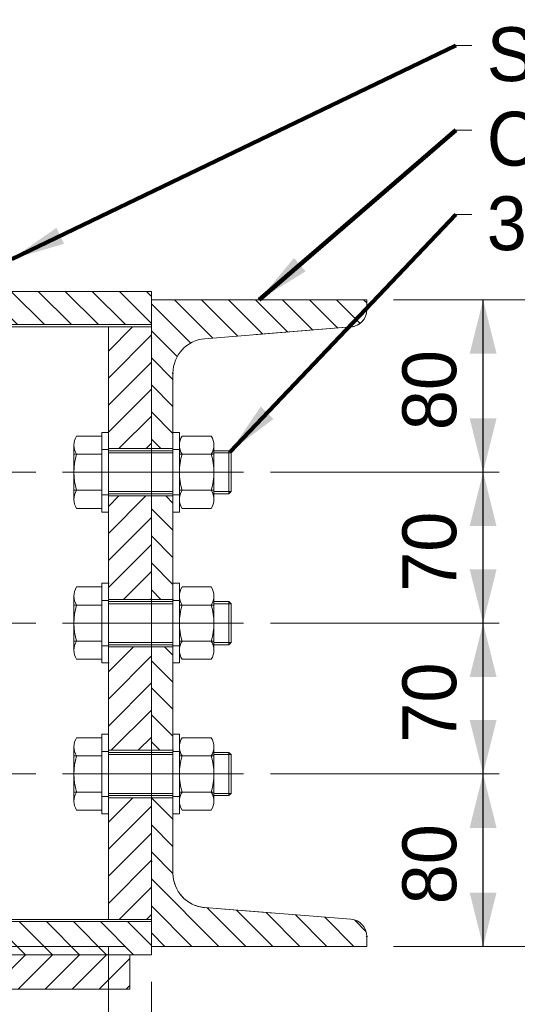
# Model space of a CAD drawing. Header units: millimetres. Extents: x -91343 to -63338, y -767328 to -747548.
# Tile 32 of 42: x -71147 to -70377, y -753538 to -752017. Entities that reach past the tile are written whole.
import ezdxf
from ezdxf.enums import TextEntityAlignment as Align

# ---------------------------------------------------------------- set-up
doc = ezdxf.new("R2010")
doc.units = ezdxf.units.MM
doc.header["$MEASUREMENT"] = 0
for name, pattern in [('DGN Style 2', [396.12711272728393, 237.6762676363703, -158.4508450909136]), ('DGN Style 4', [634.1995074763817, 316.9016901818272, -158.4508450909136, 0.396127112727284, -158.4508450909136]), ('DGN Style 5', [277.2889789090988, 118.8381338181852, -158.4508450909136]), ('DGN Style 6', [753.4337684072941, 0.396127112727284, -158.4508450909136, 277.2889789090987, -158.4508450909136, 0.396127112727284, -158.4508450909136])]:
    doc.linetypes.add(name, pattern=pattern)
doc.styles.add('Style-ENGINEERING', font='ENGINEERING.shx')
doc.styles.add('Style-ENGINEERING_0', font='ENGINEERING.shx')
doc.dimstyles.new('MetricMM', dxfattribs={"dimtxt": 3, "dimasz": 3, "dimexe": 1.5, "dimexo": 1.5, "dimgap": 1.5, "dimtad": 1, "dimdec": 0, "dimzin": 7, "dimtxsty": 'Style-ENGINEERING_0', "dimcen": 0.09, "dimclrd": 1, "dimclre": 1, "dimclrt": 7, "dimadec": 0, "dimazin": 3, "dimtfac": 1, "dimtdec": 0, "dimtofl": 0, "dimtmove": 0, "dimatfit": 3, "dimfxl": 1, "dimtzin": 7, "dimlwd": -1, "dimlwe": 0, "dimarcsym": 0})

# ---------------------------------------------------------------- blocks, each defined once
blk = doc.blocks.new('H 305x305x97kgm_11')
at = {"color": 7, "linetype": 'Continuous', "lineweight": 0, "flags": 128}
blk.add_lwpolyline([(304.8000000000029, 0), (304.8000000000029, 15.40000000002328), (172.5499999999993, 15.40000000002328, -0.414213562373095), (157.3500000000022, 30.60000000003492), (157.3499999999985, 277.1999999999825, -0.414213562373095), (172.5499999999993, 292.3999999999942), (304.8000000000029, 292.3999999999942), (304.8000000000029, 307.8000000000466), (0, 307.8000000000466), (0, 292.3999999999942), (132.25, 292.3999999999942, -0.414213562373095), (147.4500000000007, 277.1999999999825), (147.4500000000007, 30.60000000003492, -0.414213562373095), (132.25, 15.40000000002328), (0, 15.40000000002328), (0, 0), (304.8000000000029, 0)], format="xyb", close=True, dxfattribs=at)
blk = doc.blocks.new('DIN 300x100x46kgm_10')
at = {"color": 7, "linetype": 'Continuous', "lineweight": 0, "flags": 128}
blk.add_lwpolyline([(100, 4.617377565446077, 0.3910402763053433), (92.63741600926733, 12.59194343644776), (24.7251679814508, 18.02024571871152, -0.3910402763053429), (9.999999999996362, 33.969377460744), (9.999999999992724, 266.0306225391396, -0.3910402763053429), (24.72516798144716, 281.9797542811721), (92.63741600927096, 287.408056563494, 0.3910402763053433), (100, 295.3826224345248), (100, 299.9999999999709), (-3.637978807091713e-12, 299.9999999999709), (-3.637978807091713e-12, -2.91038304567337e-11), (100, -2.91038304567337e-11), (100, 4.617377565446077)], format="xyb", close=True, dxfattribs=at)
blk = doc.blocks.new('*D634')
at = {"color": 1, "linetype": 'Continuous', "lineweight": 0, "transparency": 16777216}
for p, q in [((5905.769605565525, 4072.074450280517), (5905.769605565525, 3706.542954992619)), ((6330.178105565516, 3988.824450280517), (6330.178105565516, 3706.542954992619))]:
    blk.add_line(p, q, dxfattribs=at)
at = {"color": 1, "linetype": 'Continuous', "transparency": 16777216}
blk.add_line((5905.769605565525, 3731.517954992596), (6330.178105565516, 3731.517954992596), dxfattribs=at)
at = {"color": 1, "linetype": 'Continuous', "lineweight": 0, "transparency": 16777216}
blk.add_solid([(5989.019605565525, 3710.705454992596), (5905.769605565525, 3731.517954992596), (5989.019605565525, 3752.330454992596)], dxfattribs=at)
at = {"color": 1, "linetype": 'Continuous', "lineweight": 0, "transparency": 16777216, "extrusion": (0, 0, -1)}
blk.add_solid([(-6246.928105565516, 3752.330454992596), (-6330.178105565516, 3731.517954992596), (-6246.928105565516, 3710.705454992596)], dxfattribs=at)
at = {"layer": 'Defpoints', "color": 7, "linetype": 'Continuous', "lineweight": 0, "transparency": 16777216}
for p in [(5905.769605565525, 4113.699450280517), (6330.178105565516, 4030.449450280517), (6117.97385556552, 3731.517954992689), (6330.178105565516, 3731.517954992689)]:
    blk.add_point(p, dxfattribs=at)
at = {"color": 7, "linetype": 'Continuous', "lineweight": 0, "transparency": 16777216, "style": 'Style-ENGINEERING'}
blk.add_text('128', height=83.25, dxfattribs=at).set_placement((6022.930444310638, 3814.767954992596), align=Align.MIDDLE_LEFT)
blk = doc.blocks.new('*D635')
at = {"color": 1, "linetype": 'Continuous', "lineweight": 0, "transparency": 16777216}
for p, q in [((6330.178105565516, 3988.824450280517), (6330.178105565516, 3716.255113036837)), ((6396.778105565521, 3934.212450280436), (6396.778105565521, 3716.255113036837))]:
    blk.add_line(p, q, dxfattribs=at)
at = {"color": 1, "linetype": 'Continuous', "transparency": 16777216}
for p, q in [((6205.303105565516, 3741.230113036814), (6330.178105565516, 3741.230113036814)), ((6652.924648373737, 3741.230113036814), (6396.778105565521, 3741.230113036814))]:
    blk.add_line(p, q, dxfattribs=at)
at = {"color": 1, "linetype": 'Continuous', "lineweight": 0, "transparency": 16777216, "extrusion": (0, 0, -1)}
blk.add_solid([(-6246.928105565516, 3762.042613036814), (-6330.178105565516, 3741.230113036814), (-6246.928105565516, 3720.417613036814)], dxfattribs=at)
at = {"color": 1, "linetype": 'Continuous', "lineweight": 0, "transparency": 16777216}
blk.add_solid([(6480.028105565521, 3720.417613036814), (6396.778105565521, 3741.230113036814), (6480.028105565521, 3762.042613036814)], dxfattribs=at)
at = {"layer": 'Defpoints', "color": 7, "linetype": 'Continuous', "lineweight": 0, "transparency": 16777216}
for p in [(6330.178105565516, 4030.449450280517), (6396.778105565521, 3975.837450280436), (6396.778105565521, 3741.230113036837), (6584.755580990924, 3741.230113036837)]:
    blk.add_point(p, dxfattribs=at)
at = {"color": 7, "linetype": 'Continuous', "lineweight": 0, "transparency": 16777216, "style": 'Style-ENGINEERING'}
blk.add_text('20', height=83.25, dxfattribs=at).set_placement((6516.586513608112, 3824.480113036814), align=Align.MIDDLE_LEFT)
blk = doc.blocks.new('*D636')
at = {"color": 1, "linetype": 'Continuous', "lineweight": 0, "transparency": 16777216}
for p, q in [((6580.830008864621, 4255.224450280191), (6934.823930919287, 4255.224450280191)), ((6771.403105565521, 3988.824450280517), (6934.823930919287, 3988.824450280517))]:
    blk.add_line(p, q, dxfattribs=at)
at = {"color": 1, "linetype": 'Continuous', "transparency": 16777216}
blk.add_line((6909.848930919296, 3988.824450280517), (6909.848930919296, 4255.224450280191), dxfattribs=at)
at = {"color": 1, "linetype": 'Continuous', "lineweight": 0, "transparency": 16777216, "extrusion": (0, 0, -1)}
blk.add_solid([(-6889.036430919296, 4171.974450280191), (-6909.848930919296, 4255.224450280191), (-6930.661430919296, 4171.974450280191)], dxfattribs=at)
at = {"color": 1, "linetype": 'Continuous', "lineweight": 0, "transparency": 16777216}
blk.add_solid([(6930.661430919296, 4072.074450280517), (6909.848930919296, 3988.824450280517), (6889.036430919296, 4072.074450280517)], dxfattribs=at)
at = {"layer": 'Defpoints', "color": 7, "linetype": 'Continuous', "lineweight": 0, "transparency": 16777216}
for p in [(6539.205008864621, 4255.224450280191), (6909.848930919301, 4255.224450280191), (6909.848930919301, 4122.024450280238), (6729.778105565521, 3988.824450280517)]:
    blk.add_point(p, dxfattribs=at)
at = {"color": 7, "linetype": 'Continuous', "lineweight": 0, "transparency": 16777216, "style": 'Style-ENGINEERING'}
blk.add_text('80', height=83.25, rotation=90, dxfattribs=at).set_placement((6826.598930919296, 4053.855382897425), align=Align.MIDDLE_LEFT)
blk = doc.blocks.new('*D637')
at = {"color": 1, "linetype": 'Continuous', "lineweight": 0, "transparency": 16777216}
for p, q in [((6580.830008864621, 4488.324450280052), (6934.823930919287, 4488.324450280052)), ((6580.830008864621, 4255.224450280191), (6934.823930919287, 4255.224450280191))]:
    blk.add_line(p, q, dxfattribs=at)
at = {"color": 1, "linetype": 'Continuous', "transparency": 16777216}
blk.add_line((6909.848930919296, 4255.224450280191), (6909.848930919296, 4488.324450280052), dxfattribs=at)
at = {"color": 1, "linetype": 'Continuous', "lineweight": 0, "transparency": 16777216, "extrusion": (0, 0, -1)}
blk.add_solid([(-6889.036430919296, 4405.074450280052), (-6909.848930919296, 4488.324450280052), (-6930.661430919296, 4405.074450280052)], dxfattribs=at)
at = {"color": 1, "linetype": 'Continuous', "lineweight": 0, "transparency": 16777216}
blk.add_solid([(6930.661430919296, 4338.474450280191), (6909.848930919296, 4255.224450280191), (6889.036430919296, 4338.474450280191)], dxfattribs=at)
at = {"layer": 'Defpoints', "color": 7, "linetype": 'Continuous', "lineweight": 0, "transparency": 16777216}
for p in [(6539.205008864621, 4488.324450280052), (6909.848930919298, 4488.324450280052), (6909.848930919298, 4371.774450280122), (6539.205008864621, 4255.224450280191)]:
    blk.add_point(p, dxfattribs=at)
at = {"color": 7, "linetype": 'Continuous', "lineweight": 0, "transparency": 16777216, "style": 'Style-ENGINEERING'}
blk.add_text('70', height=83.25, rotation=90, dxfattribs=at).set_placement((6826.598930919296, 4303.605382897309), align=Align.MIDDLE_LEFT)
blk = doc.blocks.new('*D638')
at = {"color": 1, "linetype": 'Continuous', "lineweight": 0, "transparency": 16777216}
for p, q in [((6580.830008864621, 4721.42445027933), (6934.823930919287, 4721.42445027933)), ((6580.830008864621, 4488.324450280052), (6934.823930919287, 4488.324450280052))]:
    blk.add_line(p, q, dxfattribs=at)
at = {"color": 1, "linetype": 'Continuous', "transparency": 16777216}
blk.add_line((6909.848930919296, 4488.324450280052), (6909.848930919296, 4721.42445027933), dxfattribs=at)
at = {"color": 1, "linetype": 'Continuous', "lineweight": 0, "transparency": 16777216, "extrusion": (0, 0, -1)}
blk.add_solid([(-6889.036430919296, 4638.17445027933), (-6909.848930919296, 4721.42445027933), (-6930.661430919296, 4638.17445027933)], dxfattribs=at)
at = {"color": 1, "linetype": 'Continuous', "lineweight": 0, "transparency": 16777216}
blk.add_solid([(6930.661430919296, 4571.574450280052), (6909.848930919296, 4488.324450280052), (6889.036430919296, 4571.574450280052)], dxfattribs=at)
at = {"layer": 'Defpoints', "color": 7, "linetype": 'Continuous', "lineweight": 0, "transparency": 16777216}
for p in [(6539.205008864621, 4721.42445027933), (6909.848930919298, 4721.42445027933), (6909.848930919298, 4604.874450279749), (6539.205008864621, 4488.324450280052)]:
    blk.add_point(p, dxfattribs=at)
at = {"color": 7, "linetype": 'Continuous', "lineweight": 0, "transparency": 16777216, "style": 'Style-ENGINEERING'}
blk.add_text('70', height=83.25, rotation=90, dxfattribs=at).set_placement((6826.598930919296, 4536.705382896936), align=Align.MIDDLE_LEFT)
blk = doc.blocks.new('*D639')
at = {"color": 1, "linetype": 'Continuous', "lineweight": 0, "transparency": 16777216}
for p, q in [((6771.403105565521, 4987.824450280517), (6934.823930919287, 4987.824450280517)), ((6580.830008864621, 4721.42445027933), (6934.823930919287, 4721.42445027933))]:
    blk.add_line(p, q, dxfattribs=at)
at = {"color": 1, "linetype": 'Continuous', "transparency": 16777216}
blk.add_line((6909.848930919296, 4721.42445027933), (6909.848930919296, 4987.824450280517), dxfattribs=at)
at = {"color": 1, "linetype": 'Continuous', "lineweight": 0, "transparency": 16777216, "extrusion": (0, 0, -1)}
blk.add_solid([(-6889.036430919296, 4904.574450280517), (-6909.848930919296, 4987.824450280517), (-6930.661430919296, 4904.574450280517)], dxfattribs=at)
at = {"color": 1, "linetype": 'Continuous', "lineweight": 0, "transparency": 16777216}
blk.add_solid([(6930.661430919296, 4804.67445027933), (6909.848930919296, 4721.42445027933), (6889.036430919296, 4804.67445027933)], dxfattribs=at)
at = {"layer": 'Defpoints', "color": 7, "linetype": 'Continuous', "lineweight": 0, "transparency": 16777216}
for p in [(6729.778105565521, 4987.824450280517), (6909.848930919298, 4987.824450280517), (6909.848930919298, 4854.624450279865), (6539.205008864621, 4721.42445027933)]:
    blk.add_point(p, dxfattribs=at)
at = {"color": 7, "linetype": 'Continuous', "lineweight": 0, "transparency": 16777216, "style": 'Style-ENGINEERING'}
blk.add_text('80', height=83.25, rotation=90, dxfattribs=at).set_placement((6826.598930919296, 4786.455382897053), align=Align.MIDDLE_LEFT)
blk = doc.blocks.new('*D640')
at = {"color": 1, "linetype": 'Continuous', "transparency": 16777216}
for p, q in [((5193.992444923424, 4155.324450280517), (5193.992444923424, 4030.449450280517)), ((5193.992444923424, 3758.36981579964), (5193.992444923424, 3988.824450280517))]:
    blk.add_line(p, q, dxfattribs=at)
at = {"color": 1, "linetype": 'Continuous', "lineweight": 0, "transparency": 16777216}
for p, q in [((5947.394605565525, 4030.449450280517), (5169.017444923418, 4030.449450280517)), ((6355.153105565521, 3988.824450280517), (5169.017444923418, 3988.824450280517))]:
    blk.add_line(p, q, dxfattribs=at)
blk.add_solid([(5214.804944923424, 4113.699450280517), (5193.992444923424, 4030.449450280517), (5173.179944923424, 4113.699450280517)], dxfattribs=at)
at = {"color": 1, "linetype": 'Continuous', "lineweight": 0, "transparency": 16777216, "extrusion": (0, 0, -1)}
blk.add_solid([(-5173.179944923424, 3905.574450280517), (-5193.992444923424, 3988.824450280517), (-5214.804944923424, 3905.574450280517)], dxfattribs=at)
at = {"layer": 'Defpoints', "color": 7, "linetype": 'Continuous', "lineweight": 0, "transparency": 16777216}
for p in [(5193.992444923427, 4030.449450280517), (5989.019605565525, 4030.449450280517), (6396.778105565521, 3988.824450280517), (5193.992444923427, 3812.448780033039)]:
    blk.add_point(p, dxfattribs=at)
at = {"color": 7, "linetype": 'Continuous', "lineweight": 0, "transparency": 16777216, "style": 'Style-ENGINEERING'}
blk.add_text('12', height=83.25, rotation=90, dxfattribs=at).set_placement((5110.742444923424, 3758.36981579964), align=Align.MIDDLE_LEFT)
blk = doc.blocks.new('*D642')
at = {"color": 1, "linetype": 'Continuous', "lineweight": 0, "transparency": 16777216}
for p, q in [((6217.813554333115, 4255.224450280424), (5607.881223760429, 4255.224450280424)), ((5947.394605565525, 4030.449450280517), (5607.881223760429, 4030.449450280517))]:
    blk.add_line(p, q, dxfattribs=at)
at = {"color": 1, "linetype": 'Continuous', "transparency": 16777216}
blk.add_line((5632.856223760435, 4030.449450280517), (5632.856223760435, 4255.224450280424), dxfattribs=at)
at = {"color": 1, "linetype": 'Continuous', "lineweight": 0, "transparency": 16777216, "extrusion": (0, 0, -1)}
blk.add_solid([(-5612.043723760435, 4171.974450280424), (-5632.856223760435, 4255.224450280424), (-5653.668723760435, 4171.974450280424)], dxfattribs=at)
at = {"color": 1, "linetype": 'Continuous', "lineweight": 0, "transparency": 16777216}
blk.add_solid([(5653.668723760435, 4113.699450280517), (5632.856223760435, 4030.449450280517), (5612.043723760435, 4113.699450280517)], dxfattribs=at)
at = {"layer": 'Defpoints', "color": 7, "linetype": 'Continuous', "lineweight": 0, "transparency": 16777216}
for p in [(5632.856223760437, 4255.224450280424), (6259.438554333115, 4255.224450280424), (5632.856223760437, 4142.836950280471), (5989.019605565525, 4030.449450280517)]:
    blk.add_point(p, dxfattribs=at)
at = {"color": 7, "linetype": 'Continuous', "lineweight": 0, "transparency": 16777216, "style": 'Style-ENGINEERING'}
blk.add_text('68', height=83.25, rotation=90, dxfattribs=at).set_placement((5549.606223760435, 4075.648550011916), align=Align.MIDDLE_LEFT)
blk = doc.blocks.new('*D643')
at = {"color": 1, "linetype": 'Continuous', "lineweight": 0, "transparency": 16777216}
for p, q in [((6217.813554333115, 4488.324450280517), (5607.881223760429, 4488.324450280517)), ((6217.813554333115, 4255.224450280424), (5607.881223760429, 4255.224450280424))]:
    blk.add_line(p, q, dxfattribs=at)
at = {"color": 1, "linetype": 'Continuous', "transparency": 16777216}
blk.add_line((5632.856223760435, 4255.224450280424), (5632.856223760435, 4488.324450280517), dxfattribs=at)
at = {"color": 1, "linetype": 'Continuous', "lineweight": 0, "transparency": 16777216, "extrusion": (0, 0, -1)}
blk.add_solid([(-5612.043723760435, 4405.074450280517), (-5632.856223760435, 4488.324450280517), (-5653.668723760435, 4405.074450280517)], dxfattribs=at)
at = {"color": 1, "linetype": 'Continuous', "lineweight": 0, "transparency": 16777216}
blk.add_solid([(5653.668723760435, 4338.474450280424), (5632.856223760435, 4255.224450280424), (5612.043723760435, 4338.474450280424)], dxfattribs=at)
at = {"layer": 'Defpoints', "color": 7, "linetype": 'Continuous', "lineweight": 0, "transparency": 16777216}
for p in [(5632.856223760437, 4488.324450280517), (6259.438554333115, 4488.324450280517), (5632.856223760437, 4371.774450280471), (6259.438554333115, 4255.224450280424)]:
    blk.add_point(p, dxfattribs=at)
at = {"color": 7, "linetype": 'Continuous', "lineweight": 0, "transparency": 16777216, "style": 'Style-ENGINEERING'}
blk.add_text('70', height=83.25, rotation=90, dxfattribs=at).set_placement((5549.606223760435, 4303.605382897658), align=Align.MIDDLE_LEFT)
blk = doc.blocks.new('*D644')
at = {"color": 1, "linetype": 'Continuous', "lineweight": 0, "transparency": 16777216}
for p, q in [((6217.813554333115, 4721.42445027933), (5607.881223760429, 4721.42445027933)), ((6217.813554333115, 4488.324450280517), (5607.881223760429, 4488.324450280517))]:
    blk.add_line(p, q, dxfattribs=at)
at = {"color": 1, "linetype": 'Continuous', "transparency": 16777216}
blk.add_line((5632.856223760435, 4488.324450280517), (5632.856223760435, 4721.42445027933), dxfattribs=at)
at = {"color": 1, "linetype": 'Continuous', "lineweight": 0, "transparency": 16777216, "extrusion": (0, 0, -1)}
blk.add_solid([(-5612.043723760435, 4638.17445027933), (-5632.856223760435, 4721.42445027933), (-5653.668723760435, 4638.17445027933)], dxfattribs=at)
at = {"color": 1, "linetype": 'Continuous', "lineweight": 0, "transparency": 16777216}
blk.add_solid([(5653.668723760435, 4571.574450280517), (5632.856223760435, 4488.324450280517), (5612.043723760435, 4571.574450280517)], dxfattribs=at)
at = {"layer": 'Defpoints', "color": 7, "linetype": 'Continuous', "lineweight": 0, "transparency": 16777216}
for p in [(5632.856223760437, 4721.42445027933), (6259.438554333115, 4721.42445027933), (5632.856223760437, 4604.874450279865), (6259.438554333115, 4488.324450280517)]:
    blk.add_point(p, dxfattribs=at)
at = {"color": 7, "linetype": 'Continuous', "lineweight": 0, "transparency": 16777216, "style": 'Style-ENGINEERING'}
blk.add_text('70', height=83.25, rotation=90, dxfattribs=at).set_placement((5549.606223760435, 4536.705382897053), align=Align.MIDDLE_LEFT)
blk = doc.blocks.new('*D645')
at = {"color": 1, "linetype": 'Continuous', "lineweight": 0, "transparency": 16777216}
for p, q in [((6771.403105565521, 4987.824450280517), (7142.143500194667, 4987.824450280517)), ((6771.403105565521, 3988.824450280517), (7142.143500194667, 3988.824450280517))]:
    blk.add_line(p, q, dxfattribs=at)
at = {"color": 1, "linetype": 'Continuous', "transparency": 16777216}
blk.add_line((7117.168500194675, 3988.824450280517), (7117.168500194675, 4987.824450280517), dxfattribs=at)
at = {"color": 1, "linetype": 'Continuous', "lineweight": 0, "transparency": 16777216, "extrusion": (0, 0, -1)}
blk.add_solid([(-7096.356000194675, 4904.574450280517), (-7117.168500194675, 4987.824450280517), (-7137.981000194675, 4904.574450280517)], dxfattribs=at)
at = {"color": 1, "linetype": 'Continuous', "lineweight": 0, "transparency": 16777216}
blk.add_solid([(7137.981000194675, 4072.074450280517), (7117.168500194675, 3988.824450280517), (7096.356000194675, 4072.074450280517)], dxfattribs=at)
at = {"layer": 'Defpoints', "color": 7, "linetype": 'Continuous', "lineweight": 0, "transparency": 16777216}
for p in [(6729.778105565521, 4987.824450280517), (7117.16850019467, 4987.824450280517), (7117.16850019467, 4488.324450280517), (6729.778105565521, 3988.824450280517)]:
    blk.add_point(p, dxfattribs=at)
at = {"color": 7, "linetype": 'Continuous', "lineweight": 0, "transparency": 16777216, "style": 'Style-ENGINEERING'}
blk.add_text('300', height=83.25, rotation=90, dxfattribs=at).set_placement((7033.918500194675, 4380.501879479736), align=Align.MIDDLE_LEFT)
blk = doc.blocks.new('*U569')
at = {"linetype": 'DGN Style 6', "lineweight": 0}
h = blk.add_hatch(dxfattribs=at)
h.set_pattern_fill('HATCH', style=0, pattern_type=2)
h.set_pattern_definition([(315, (6077.624475, 4979.814597), (20.8966656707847, 20.89666567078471), [])])
h.paths.add_polyline_path([(5822.186605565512, 4949.529450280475, -0.414213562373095), (5872.802605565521, 4898.913450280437), (5872.802605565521, 4077.735450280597, -0.414213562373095), (5822.186605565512, 4027.119450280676), (5381.794105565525, 4027.119450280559), (5381.794105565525, 3975.837450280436), (5415.094105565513, 3975.837450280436), (6363.478105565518, 3975.837450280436), (6396.778105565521, 3975.837450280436), (6396.778105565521, 3988.824450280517), (6396.778105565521, 4023.789450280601), (6396.778105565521, 4027.119450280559), (5956.385605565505, 4027.119450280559, -0.414213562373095), (5905.769605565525, 4077.735450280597), (5905.769605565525, 4113.699450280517), (5905.769605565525, 4862.949450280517), (5905.769605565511, 4898.913450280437, -0.414213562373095), (5956.385605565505, 4949.529450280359), (6396.778105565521, 4949.529450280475), (6396.778105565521, 4987.824450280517), (6396.778105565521, 5000.811450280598), (6180.661105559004, 5000.811450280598), (5597.911105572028, 5000.811450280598), (5381.794105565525, 5000.811450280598), (5381.794105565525, 4949.529450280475)])
h = blk.add_hatch(dxfattribs=at)
h.set_pattern_fill('HATCH', style=0, pattern_type=2)
h.set_pattern_definition([(315, (6402.250581, 4852.907282), (20.8966656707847, 20.89666567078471), [])])
h.paths.add_polyline_path([(6430.07810556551, 4874.706423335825, -0.3910402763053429), (6479.112914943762, 4927.817032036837), (6705.260700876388, 4945.89327863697, 0.3910402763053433), (6729.778105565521, 4972.448582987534), (6729.778105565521, 4987.824450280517), (6396.778105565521, 4987.824450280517), (6396.778105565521, 4946.199450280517), (6396.778105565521, 4758.054450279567), (6430.078105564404, 4758.054450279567), (6430.07810556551, 4783.029450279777)])
h = blk.add_hatch(dxfattribs=at)
h.set_pattern_fill('HATCH', color=3, style=0, pattern_type=2)
h.set_pattern_definition([(45, (6353.966179, 4854.318261), (-20.8966656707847, 20.89666567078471), [])])
h.paths.add_polyline_path([(6396.778105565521, 4758.054450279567), (6396.778105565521, 4946.199450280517), (6330.178105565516, 4946.199450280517), (6330.178105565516, 4783.029450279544), (6330.178105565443, 4758.0544502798)])
h = blk.add_hatch(dxfattribs=at)
h.set_pattern_fill('HATCH', color=3, style=0, pattern_type=2)
h.set_pattern_definition([(45, (6352.669604, 4571.078783), (-20.8966656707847, 20.89666567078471), [])])
h.paths.add_polyline_path([(6330.178105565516, 4549.929450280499), (6330.178105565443, 4524.954450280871), (6396.778105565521, 4524.954450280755), (6396.778105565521, 4684.794450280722), (6330.178105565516, 4684.794450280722), (6330.178105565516, 4659.819450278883)])
h = blk.add_hatch(dxfattribs=at)
h.set_pattern_fill('HATCH', style=0, pattern_type=2)
h.set_pattern_definition([(315, (6424.799712, 4597.266553), (20.8966656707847, 20.89666567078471), [])])
h.paths.add_polyline_path([(6430.07810556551, 4524.954450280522), (6430.07810556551, 4549.929450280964), (6430.078105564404, 4659.819450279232), (6430.078105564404, 4684.794450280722), (6396.778105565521, 4684.794450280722), (6396.778105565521, 4524.954450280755)])
h = blk.add_hatch(dxfattribs=at)
h.set_pattern_fill('HATCH', color=3, style=0, pattern_type=2)
h.set_pattern_definition([(45, (6356.277465, 4360.678933), (-20.8966656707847, 20.89666567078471), [])])
h.paths.add_polyline_path([(6330.178105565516, 4426.719450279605), (6330.178105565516, 4316.829450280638), (6330.178105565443, 4291.854450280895), (6396.778105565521, 4291.854450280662), (6396.778105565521, 4451.69445028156), (6330.178105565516, 4451.69445028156)])
h = blk.add_hatch(dxfattribs=at)
h.set_pattern_fill('HATCH', style=0, pattern_type=2)
h.set_pattern_definition([(315, (6412.172199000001, 4375.127358), (20.8966656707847, 20.89666567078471), [])])
h.paths.add_polyline_path([(6430.07810556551, 4291.854450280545), (6430.07810556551, 4316.829450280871), (6430.07810556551, 4426.71945028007), (6430.078105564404, 4451.69445028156), (6396.778105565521, 4451.69445028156), (6396.778105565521, 4291.854450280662)])
h = blk.add_hatch(dxfattribs=at)
h.set_pattern_fill('HATCH', color=3, style=0, pattern_type=2)
h.set_pattern_definition([(45, (6366.199083, 4138.43835), (-20.8966656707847, 20.89666567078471), [])])
h.paths.add_polyline_path([(6330.178105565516, 4030.449450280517), (6396.778105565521, 4030.449450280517), (6396.778105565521, 4218.594450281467), (6330.178105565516, 4218.594450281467), (6330.178105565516, 4193.619450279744)])
h = blk.add_hatch(dxfattribs=at)
h.set_pattern_fill('HATCH', style=0, pattern_type=2)
h.set_pattern_definition([(315, (6464.486182, 4027.408029), (20.8966656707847, 20.89666567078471), [])])
h.paths.add_polyline_path([(6729.778105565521, 4004.200317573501, 0.3910402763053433), (6705.260700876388, 4030.755621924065), (6479.112914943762, 4048.831868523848, -0.3910402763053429), (6430.07810556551, 4101.94247722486), (6430.078105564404, 4193.619450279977), (6430.078105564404, 4218.594450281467), (6396.778105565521, 4218.594450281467), (6396.778105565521, 4030.449450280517), (6396.778105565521, 4023.789450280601), (6396.778105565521, 3988.824450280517), (6729.778105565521, 3988.824450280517)])
h = blk.add_hatch(dxfattribs=at)
h.set_pattern_fill('HATCH', style=0, pattern_type=2)
h.set_pattern_definition([(45, (5698.459415, 3937.21488), (-20.8966656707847, 20.89666567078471), [])])
h.paths.add_polyline_path([(5415.094105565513, 3975.837450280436), (5415.094105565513, 3922.557450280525), (6363.478105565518, 3922.557450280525), (6363.478105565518, 3975.837450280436)])
at = {"color": 7, "linetype": 'Continuous', "lineweight": 0}
for p, q in [((6867.482757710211, 5380.721919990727), (6892.482757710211, 5380.721919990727)), ((6867.482757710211, 5250.118477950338), (6892.482757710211, 5250.118477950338)), ((6867.482757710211, 5119.515035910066), (6892.482757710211, 5119.515035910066)), ((6330.178105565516, 4946.199450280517), (5989.019605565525, 4946.199450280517)), ((6330.178105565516, 4946.199450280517), (6330.178105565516, 4030.449450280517)), ((6444.184733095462, 4777.251900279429), (6489.231478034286, 4777.251900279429)), ((6276.898105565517, 4749.33817528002), (6320.188105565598, 4749.33817528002)), ((6330.178105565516, 4754.724450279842), (6430.078105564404, 4754.724450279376)), ((6440.068105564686, 4749.338175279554), (6493.348105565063, 4749.338175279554)), ((6493.348105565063, 4754.724450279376), (6516.658105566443, 4754.724450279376)), ((6516.658105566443, 4754.724450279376), (6519.988105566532, 4751.394450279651)), ((6519.988105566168, 4691.454450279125), (6519.988105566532, 4751.394450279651)), ((6276.89810556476, 4693.510725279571), (6320.188105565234, 4693.510725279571)), ((6330.178105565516, 4688.1244502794), (6430.078105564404, 4688.1244502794)), ((6440.068105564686, 4693.510725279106), (6493.348105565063, 4693.510725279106)), ((6493.348105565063, 4688.1244502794), (6516.658105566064, 4688.1244502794)), ((6519.988105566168, 4691.454450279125), (6516.658105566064, 4688.1244502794)), ((6444.184733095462, 4665.597000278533), (6489.231478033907, 4665.597000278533)), ((6444.184733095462, 4544.151900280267), (6489.231478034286, 4544.151900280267)), ((6330.178105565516, 4521.624450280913), (6430.078105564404, 4521.624450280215)), ((6493.348105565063, 4521.624450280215), (6516.658105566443, 4521.624450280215)), ((6516.658105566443, 4521.624450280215), (6519.988105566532, 4518.294450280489)), ((6276.898105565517, 4516.238175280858), (6320.188105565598, 4516.238175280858)), ((6440.068105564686, 4516.238175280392), (6493.348105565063, 4516.238175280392)), ((6519.988105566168, 4458.354450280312), (6519.988105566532, 4518.294450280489)), ((6276.89810556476, 4460.410725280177), (6320.188105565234, 4460.410725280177)), ((6440.068105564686, 4460.410725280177), (6493.348105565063, 4460.410725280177)), ((6519.988105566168, 4458.354450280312), (6516.658105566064, 4455.024450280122)), ((6330.178105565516, 4455.024450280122), (6430.078105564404, 4455.024450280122)), ((6493.348105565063, 4455.024450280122), (6516.658105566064, 4455.024450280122)), ((6444.184733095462, 4432.497000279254), (6489.231478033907, 4432.497000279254)), ((6444.184733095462, 4311.05190028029), (6489.231478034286, 4311.05190028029)), ((6276.898105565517, 4283.138175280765), (6320.188105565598, 4283.138175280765)), ((6330.178105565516, 4288.52445028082), (6430.078105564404, 4288.524450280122)), ((6440.068105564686, 4283.138175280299), (6493.348105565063, 4283.138175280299)), ((6493.348105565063, 4288.524450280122), (6516.658105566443, 4288.524450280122)), ((6516.658105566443, 4288.524450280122), (6519.988105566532, 4285.194450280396)), ((6519.988105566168, 4225.254450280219), (6519.988105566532, 4285.194450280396)), ((6276.89810556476, 4227.3107252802), (6320.188105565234, 4227.3107252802)), ((6330.178105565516, 4221.924450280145), (6430.078105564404, 4221.924450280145)), ((6440.068105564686, 4227.3107252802), (6493.348105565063, 4227.3107252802)), ((6493.348105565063, 4221.924450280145), (6516.658105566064, 4221.924450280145)), ((6519.988105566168, 4225.254450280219), (6516.658105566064, 4221.924450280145)), ((6444.184733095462, 4199.397000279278), (6489.231478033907, 4199.397000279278)), ((6330.178105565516, 4030.449450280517), (5989.019605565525, 4030.449450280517))]:
    blk.add_line(p, q, dxfattribs=at)
at = {"color": 7, "linetype": 'DGN Style 2', "lineweight": 0}
for p, q in [((6320.188105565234, 4756.38945027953), (6330.178105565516, 4756.389450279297)), ((6330.178105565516, 4751.394450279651), (6430.078105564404, 4751.394450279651)), ((6430.078105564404, 4756.38945027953), (6440.068105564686, 4756.389450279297)), ((6493.348105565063, 4751.394450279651), (6519.988105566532, 4751.394450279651)), ((6516.658105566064, 4688.1244502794), (6516.658105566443, 4754.724450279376)), ((6320.188105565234, 4686.459450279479), (6330.178105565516, 4686.45945027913)), ((6330.178105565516, 4691.454450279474), (6430.078105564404, 4691.454450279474)), ((6430.078105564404, 4686.459450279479), (6440.068105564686, 4686.45945027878)), ((6493.348105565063, 4691.454450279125), (6519.988105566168, 4691.454450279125)), ((6320.188105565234, 4523.289450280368), (6330.178105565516, 4523.289450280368)), ((6430.078105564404, 4523.289450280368), (6440.068105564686, 4523.289450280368)), ((6516.658105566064, 4455.024450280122), (6516.658105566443, 4521.624450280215)), ((6330.178105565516, 4518.294450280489), (6430.078105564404, 4518.294450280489)), ((6493.348105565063, 4518.294450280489), (6519.988105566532, 4518.294450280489)), ((6330.178105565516, 4458.354450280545), (6430.078105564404, 4458.354450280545)), ((6493.348105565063, 4458.354450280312), (6519.988105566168, 4458.354450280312)), ((6320.188105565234, 4453.359450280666), (6330.178105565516, 4453.359450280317)), ((6430.078105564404, 4453.359450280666), (6440.068105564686, 4453.359450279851)), ((6320.188105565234, 4290.189450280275), (6330.178105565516, 4290.189450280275)), ((6330.178105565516, 4285.194450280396), (6430.078105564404, 4285.194450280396)), ((6430.078105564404, 4290.189450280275), (6440.068105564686, 4290.189450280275)), ((6493.348105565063, 4285.194450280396), (6519.988105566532, 4285.194450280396)), ((6516.658105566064, 4221.924450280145), (6516.658105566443, 4288.524450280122)), ((6320.188105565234, 4220.259450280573), (6330.178105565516, 4220.259450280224)), ((6330.178105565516, 4225.254450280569), (6430.078105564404, 4225.254450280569)), ((6430.078105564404, 4220.259450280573), (6440.068105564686, 4220.259450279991)), ((6493.348105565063, 4225.254450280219), (6519.988105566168, 4225.254450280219))]:
    blk.add_line(p, q, dxfattribs=at)
at = {"color": 1, "linetype": 'DGN Style 4', "lineweight": 0}
for p, q in [((6259.438554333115, 4721.42445027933), (6539.205008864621, 4721.42445027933)), ((6259.438554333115, 4488.324450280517), (6539.205008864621, 4488.324450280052)), ((6259.438554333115, 4255.224450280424), (6539.205008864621, 4255.224450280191))]:
    blk.add_line(p, q, dxfattribs=at)
at = {"color": 7, "linetype": 'DGN Style 6', "lineweight": 0, "flags": 128}
for points in [[(5822.186605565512, 4949.529450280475, -0.414213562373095), (5872.802605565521, 4898.913450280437), (5872.802605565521, 4077.735450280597, -0.414213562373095), (5822.186605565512, 4027.119450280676), (5381.794105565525, 4027.119450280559), (5381.794105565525, 3975.837450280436), (5415.094105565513, 3975.837450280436), (6363.478105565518, 3975.837450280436), (6396.778105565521, 3975.837450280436), (6396.778105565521, 3988.824450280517), (6396.778105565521, 4023.789450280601), (6396.778105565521, 4027.119450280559), (5956.385605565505, 4027.119450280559, -0.414213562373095), (5905.769605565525, 4077.735450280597), (5905.769605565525, 4113.699450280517), (5905.769605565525, 4862.949450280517), (5905.769605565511, 4898.913450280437, -0.414213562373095), (5956.385605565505, 4949.529450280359), (6396.778105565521, 4949.529450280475), (6396.778105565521, 4987.824450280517), (6396.778105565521, 5000.811450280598), (6180.661105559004, 5000.811450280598), (5597.911105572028, 5000.811450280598), (5381.794105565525, 5000.811450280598), (5381.794105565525, 4949.529450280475), (5822.186605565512, 4949.529450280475)], [(6430.07810556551, 4874.706423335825, -0.3910402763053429), (6479.112914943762, 4927.817032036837), (6705.260700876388, 4945.89327863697, 0.3910402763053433), (6729.778105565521, 4972.448582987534), (6729.778105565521, 4987.824450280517), (6396.778105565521, 4987.824450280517), (6396.778105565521, 4946.199450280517), (6396.778105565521, 4758.054450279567), (6430.078105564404, 4758.054450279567), (6430.07810556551, 4783.029450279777), (6430.07810556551, 4874.706423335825)], [(6729.778105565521, 4004.200317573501, 0.3910402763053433), (6705.260700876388, 4030.755621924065), (6479.112914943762, 4048.831868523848, -0.3910402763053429), (6430.07810556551, 4101.94247722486), (6430.078105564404, 4193.619450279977), (6430.078105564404, 4218.594450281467), (6396.778105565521, 4218.594450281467), (6396.778105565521, 4030.449450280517), (6396.778105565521, 4023.789450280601), (6396.778105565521, 3988.824450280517), (6729.778105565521, 3988.824450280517), (6729.778105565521, 4004.200317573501)]]:
    blk.add_lwpolyline(points, format="xyb", close=True, dxfattribs=at)
at = {"color": 7, "linetype": 'Continuous', "lineweight": 0, "flags": 128}
for points in [[(6396.778105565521, 4946.199450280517), (6330.178105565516, 4946.199450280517), (6330.178105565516, 4030.449450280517), (6396.778105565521, 4030.449450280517), (6396.778105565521, 4946.199450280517)], [(6320.188105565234, 4783.029450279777), (6330.178105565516, 4783.029450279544), (6330.178105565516, 4659.819450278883), (6320.188105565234, 4659.819450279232), (6320.188105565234, 4783.029450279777)], [(6430.078105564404, 4783.029450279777), (6440.068105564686, 4783.029450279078), (6440.068105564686, 4659.819450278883), (6430.078105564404, 4659.819450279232), (6430.078105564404, 4783.029450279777)], [(6320.188105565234, 4549.929450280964), (6330.178105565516, 4549.929450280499), (6330.178105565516, 4426.719450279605), (6320.188105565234, 4426.71945028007), (6320.188105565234, 4549.929450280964)], [(6430.078105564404, 4549.929450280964), (6440.068105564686, 4549.929450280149), (6440.068105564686, 4426.719450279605), (6430.078105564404, 4426.71945028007), (6430.078105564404, 4549.929450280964)], [(6320.188105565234, 4316.829450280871), (6330.178105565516, 4316.829450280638), (6330.178105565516, 4193.619450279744), (6320.188105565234, 4193.619450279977), (6320.188105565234, 4316.829450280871)], [(6430.078105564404, 4316.829450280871), (6440.068105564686, 4316.829450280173), (6440.068105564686, 4193.619450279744), (6430.078105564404, 4193.619450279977), (6430.078105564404, 4316.829450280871)], [(5415.094105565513, 3975.837450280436), (5415.094105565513, 3922.557450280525), (6363.478105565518, 3922.557450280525), (6363.478105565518, 3975.837450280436), (5415.094105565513, 3975.837450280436)]]:
    blk.add_lwpolyline(points, close=True, dxfattribs=at)
at = {"color": 3, "linetype": 'DGN Style 6', "lineweight": 0, "flags": 128}
for points in [[(6396.778105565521, 4758.054450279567), (6396.778105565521, 4946.199450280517), (6330.178105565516, 4946.199450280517), (6330.178105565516, 4783.029450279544), (6330.178105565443, 4758.0544502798), (6396.778105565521, 4758.054450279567)], [(6330.178105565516, 4549.929450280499), (6330.178105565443, 4524.954450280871), (6396.778105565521, 4524.954450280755), (6396.778105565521, 4684.794450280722), (6330.178105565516, 4684.794450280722), (6330.178105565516, 4659.819450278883), (6330.178105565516, 4549.929450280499)], [(6330.178105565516, 4426.719450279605), (6330.178105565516, 4316.829450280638), (6330.178105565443, 4291.854450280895), (6396.778105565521, 4291.854450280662), (6396.778105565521, 4451.69445028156), (6330.178105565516, 4451.69445028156), (6330.178105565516, 4426.719450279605)], [(6330.178105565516, 4030.449450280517), (6396.778105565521, 4030.449450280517), (6396.778105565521, 4218.594450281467), (6330.178105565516, 4218.594450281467), (6330.178105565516, 4193.619450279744), (6330.178105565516, 4030.449450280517)]]:
    blk.add_lwpolyline(points, close=True, dxfattribs=at)
at = {"color": 7, "linetype": 'Continuous', "lineweight": 0, "flags": 128}
for points in [[(6276.89810556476, 4679.553862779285), (6276.898105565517, 4763.295037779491)], [(6281.014733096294, 4777.251900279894), (6320.188105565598, 4777.251900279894), (6320.188105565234, 4665.597000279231), (6281.014733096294, 4665.597000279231)], [(6440.068105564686, 4679.553862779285), (6440.068105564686, 4763.295037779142)], [(6493.348105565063, 4679.553862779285), (6493.348105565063, 4763.295037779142)], [(6430.078105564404, 4758.054450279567), (6330.178105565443, 4758.0544502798)], [(6430.078105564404, 4684.794450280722), (6330.178105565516, 4684.794450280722)], [(6281.014733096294, 4544.151900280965), (6320.188105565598, 4544.151900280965), (6320.188105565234, 4432.497000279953), (6281.014733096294, 4432.497000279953)], [(6276.89810556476, 4446.453862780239), (6276.898105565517, 4530.19503778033)], [(6430.078105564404, 4524.954450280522), (6330.178105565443, 4524.954450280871)], [(6440.068105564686, 4446.453862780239), (6440.068105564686, 4530.195037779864)], [(6493.348105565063, 4446.453862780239), (6493.348105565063, 4530.195037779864)], [(6430.078105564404, 4451.69445028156), (6330.178105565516, 4451.69445028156)], [(6281.014733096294, 4311.051900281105), (6320.188105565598, 4311.051900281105), (6320.188105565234, 4199.397000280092), (6281.014733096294, 4199.397000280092)], [(6276.89810556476, 4213.353862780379), (6276.898105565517, 4297.095037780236)], [(6430.078105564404, 4291.854450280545), (6330.178105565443, 4291.854450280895)], [(6440.068105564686, 4213.353862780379), (6440.068105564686, 4297.095037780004)], [(6493.348105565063, 4213.353862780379), (6493.348105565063, 4297.095037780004)], [(6430.078105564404, 4218.594450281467), (6330.178105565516, 4218.594450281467)]]:
    blk.add_lwpolyline(points, dxfattribs=at)
at = {"color": 7, "linetype": 'DGN Style 6', "lineweight": 0, "flags": 128}
for points in [[(6430.07810556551, 4524.954450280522), (6430.07810556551, 4549.929450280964), (6430.078105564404, 4659.819450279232), (6430.078105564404, 4684.794450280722), (6396.778105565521, 4684.794450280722), (6396.778105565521, 4524.954450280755), (6430.07810556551, 4524.954450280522)], [(6430.07810556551, 4291.854450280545), (6430.07810556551, 4316.829450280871), (6430.07810556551, 4426.71945028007), (6430.078105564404, 4451.69445028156), (6396.778105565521, 4451.69445028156), (6396.778105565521, 4291.854450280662), (6430.07810556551, 4291.854450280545)], [(5415.094105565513, 3975.837450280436), (5415.094105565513, 3922.557450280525), (6363.478105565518, 3922.557450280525), (6363.478105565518, 3975.837450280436), (5415.094105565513, 3975.837450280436)]]:
    blk.add_lwpolyline(points, close=True, dxfattribs=at)
at = {"color": 7, "linetype": 'Continuous', "lineweight": 0, "extrusion": (0, 0, -1)}
for centre, radius, start, end in [((-6302.615835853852, 4763.295037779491), 25.71773028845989, 327.1327677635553, 32.86723223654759), ((-6465.785835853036, 4763.295037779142), 25.71773028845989, 327.1327677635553, 32.86723223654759), ((-6396.652125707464, 4721.42445027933), 96.69597985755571, 163.2213451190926, 196.7786548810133), ((-6467.630375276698, 4679.553862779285), 25.71773028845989, 147.1327677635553, 212.8672322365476), ((-6302.615835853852, 4530.19503778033), 25.71773028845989, 327.1327677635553, 32.86723223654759), ((-6465.785835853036, 4530.195037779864), 25.71773028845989, 327.1327677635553, 32.86723223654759), ((-6396.652125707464, 4488.324450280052), 96.69597985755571, 163.2213451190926, 196.7786548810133), ((-6467.630375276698, 4446.453862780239), 25.71773028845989, 147.1327677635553, 212.8672322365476), ((-6302.615835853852, 4297.095037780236), 25.71773028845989, 327.1327677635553, 32.86723223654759), ((-6465.785835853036, 4297.095037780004), 25.71773028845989, 327.1327677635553, 32.86723223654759), ((-6396.652125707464, 4255.224450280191), 96.69597985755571, 163.2213451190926, 196.7786548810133), ((-6467.630375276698, 4213.353862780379), 25.71773028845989, 147.1327677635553, 212.8672322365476)]:
    blk.add_arc(centre, radius, start, end, dxfattribs=at)
at = {"color": 7, "linetype": 'Continuous', "lineweight": 0}
for centre, radius, start, end in [((6467.630375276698, 4763.295037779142), 25.71773028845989, 327.1327677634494, 32.86723223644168), ((6373.59408542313, 4721.42445027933), 96.69597985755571, 163.2213451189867, 196.7786548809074), ((6536.764085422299, 4721.424450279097), 96.69597985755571, 163.2213451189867, 196.7786548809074), ((6302.615835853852, 4679.553862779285), 25.71773028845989, 147.1327677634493, 212.8672322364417), ((6465.785835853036, 4679.553862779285), 25.71773028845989, 147.1327677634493, 212.8672322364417), ((6467.630375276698, 4530.195037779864), 25.71773028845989, 327.1327677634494, 32.86723223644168), ((6373.59408542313, 4488.324450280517), 96.69597985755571, 163.2213451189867, 196.7786548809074), ((6536.764085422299, 4488.324450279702), 96.69597985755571, 163.2213451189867, 196.7786548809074), ((6302.615835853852, 4446.453862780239), 25.71773028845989, 147.1327677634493, 212.8672322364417), ((6465.785835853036, 4446.453862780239), 25.71773028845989, 147.1327677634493, 212.8672322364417), ((6467.630375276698, 4297.095037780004), 25.71773028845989, 327.1327677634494, 32.86723223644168), ((6373.59408542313, 4255.224450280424), 96.69597985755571, 163.2213451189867, 196.7786548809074), ((6536.764085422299, 4255.224450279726), 96.69597985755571, 163.2213451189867, 196.7786548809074), ((6302.615835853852, 4213.353862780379), 25.71773028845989, 147.1327677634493, 212.8672322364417), ((6465.785835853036, 4213.353862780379), 25.71773028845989, 147.1327677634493, 212.8672322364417)]:
    blk.add_arc(centre, radius, start, end, dxfattribs=at)
for name, p, xscale, yscale, zscale in [('H 305x305x97kgm_11', (5381.794105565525, 3975.837450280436), 3.32999999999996, 3.32999999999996, 3.32999999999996), ('DIN 300x100x46kgm_10', (6396.778105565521, 3988.824450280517), 3.329999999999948, 3.329999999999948, 3.329999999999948)]:
    blk.add_blockref(name, p, dxfattribs=dict(at, xscale=xscale, yscale=yscale, zscale=zscale))
at = {"color": 7, "linetype": 'DGN Style 5', "lineweight": 0, "char_height": 83.25000000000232, "attachment_point": 4, "line_spacing_factor": 0.6, "style": 'Style-ENGINEERING'}
for s, insert in [('SOLE PLATE SECTION', (6915.48631362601, 5366.846919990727)), ('CHANNEL 300x100', (6915.48631362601, 5236.243477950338)), ('3x M20 BOLT', (6915.48631362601, 5105.640035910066))]:
    blk.add_mtext(s, dxfattribs=dict(at, insert=insert))
at = {"color": 1, "linetype": 'Continuous'}
for base, p1, p2, picture, middle in [((6909.848930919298, 4987.824450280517), (6539.205008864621, 4721.42445027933), (6729.778105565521, 4987.824450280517), '*D639', (6909.848930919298, 4854.624450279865)), ((7117.16850019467, 4987.824450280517), (6729.778105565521, 3988.824450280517), (6729.778105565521, 4987.824450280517), '*D645', (7117.16850019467, 4488.324450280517)), ((5632.856223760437, 4721.42445027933), (6259.438554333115, 4488.324450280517), (6259.438554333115, 4721.42445027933), '*D644', (5632.856223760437, 4604.874450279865)), ((6909.848930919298, 4721.42445027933), (6539.205008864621, 4488.324450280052), (6539.205008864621, 4721.42445027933), '*D638', (6909.848930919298, 4604.874450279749)), ((5632.856223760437, 4488.324450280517), (6259.438554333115, 4255.224450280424), (6259.438554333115, 4488.324450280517), '*D643', (5632.856223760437, 4371.774450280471)), ((6909.848930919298, 4488.324450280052), (6539.205008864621, 4255.224450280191), (6539.205008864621, 4488.324450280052), '*D637', (6909.848930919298, 4371.774450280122)), ((5632.856223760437, 4255.224450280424), (5989.019605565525, 4030.449450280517), (6259.438554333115, 4255.224450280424), '*D642', (5632.856223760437, 4142.836950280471)), ((6909.848930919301, 4255.224450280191), (6729.778105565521, 3988.824450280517), (6539.205008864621, 4255.224450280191), '*D636', (6909.848930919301, 4122.024450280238))]:
    dim = blk.add_linear_dim(base=base, p1=p1, p2=p2, angle=90, text='\\FSTANDARD;<>', dimstyle='MetricMM', override={"dimtxt": 83.25, "dimasz": 83.25, "dimexe": 24.975, "dimexo": 41.625, "dimgap": 41.625, "dimlfac": 0.3005111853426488}, dxfattribs=at)
    dim.commit()
    dim.dimension.update_dxf_attribs({"geometry": picture, "text_midpoint": middle})
dim = blk.add_linear_dim(base=(5193.992444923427, 4030.449450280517), p1=(6396.778105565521, 3988.824450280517), p2=(5989.019605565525, 4030.449450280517), angle=90, text='\\FSTANDARD;12', dimstyle='MetricMM', override={"dimtxt": 83.25, "dimasz": 83.25, "dimexe": 24.975, "dimexo": 41.625, "dimgap": 41.625, "dimlfac": 0.3005111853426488}, dxfattribs=at)
dim.commit()
dim.dimension.update_dxf_attribs({"geometry": '*D640', "text_midpoint": (5193.992444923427, 3812.448780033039), "dimtype": 128})
dim = blk.add_linear_dim(base=(6330.178105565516, 3731.517954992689), p1=(5905.769605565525, 4113.699450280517), p2=(6330.178105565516, 4030.449450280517), text='\\FSTANDARD;<>', dimstyle='MetricMM', override={"dimtxt": 83.25, "dimasz": 83.25, "dimexe": 24.975, "dimexo": 41.625, "dimgap": 41.625, "dimlfac": 0.3005111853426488}, dxfattribs=at)
dim.commit()
dim.dimension.update_dxf_attribs({"geometry": '*D634', "text_midpoint": (6117.97385556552, 3731.517954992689)})
dim = blk.add_linear_dim(base=(6396.778105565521, 3741.230113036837), p1=(6330.178105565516, 4030.449450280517), p2=(6396.778105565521, 3975.837450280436), text='\\FSTANDARD;<>', dimstyle='MetricMM', override={"dimtxt": 83.25, "dimasz": 83.25, "dimexe": 24.975, "dimexo": 41.625, "dimgap": 41.625, "dimlfac": 0.3005111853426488}, dxfattribs=at)
dim.commit()
dim.dimension.update_dxf_attribs({"geometry": '*D635', "text_midpoint": (6584.755580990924, 3741.230113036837), "dimtype": 128})
for points in [[(6180.661105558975, 5050.761450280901), (6867.482757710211, 5380.72191999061)], [(6563.278105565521, 4987.824450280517), (6867.482757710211, 5250.118477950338)], [(6518.323105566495, 4753.059450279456), (6867.482757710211, 5119.515035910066)]]:
    blk.add_leader(points, dimstyle='MetricMM', override={"dimtxt": 83.25, "dimasz": 83.25, "dimgap": 41.625, "dimclrd": 0, "dimlwd": 65534}, dxfattribs=at)

msp = doc.modelspace()

# ---------------------------------------------------------------- block references
at = {"color": 7, "linetype": 'Continuous', "lineweight": 13}
msp.add_blockref('*U569', (-77340.2, -757437.75), dxfattribs=at)

doc.saveas('drawing.dxf')
